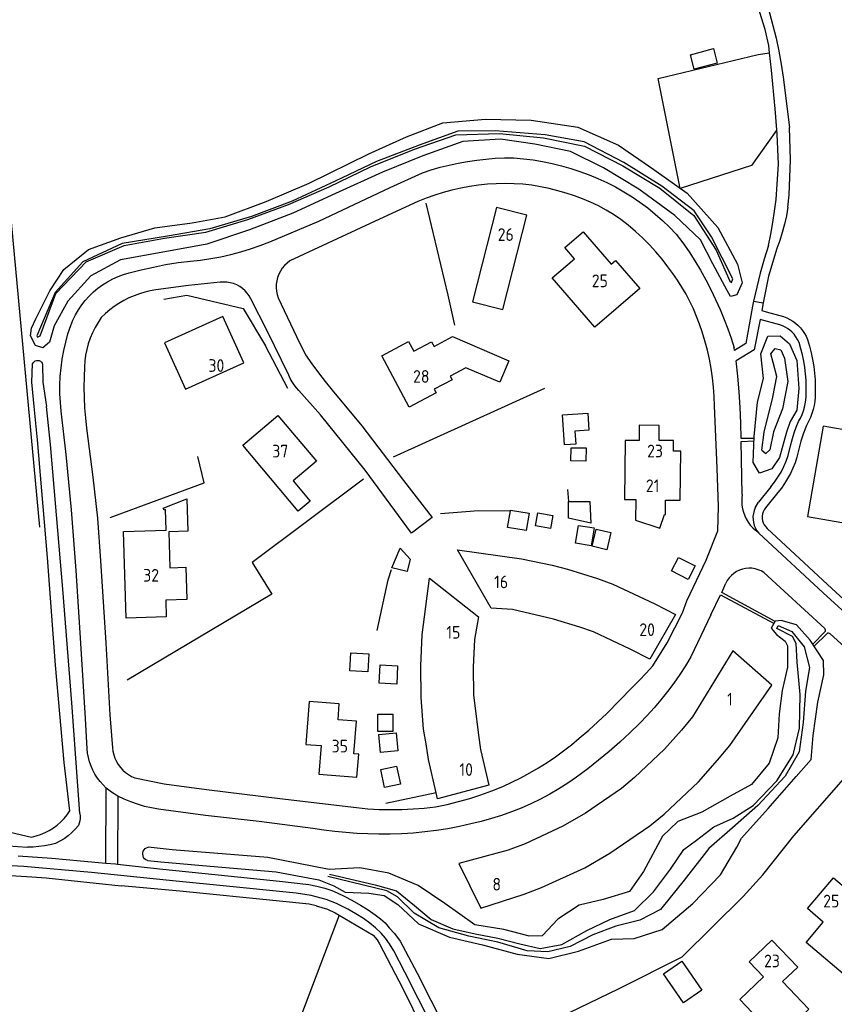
# Model space of a CAD drawing. Header units: metres. Extents: x 226218 to 240385, y 439369 to 449677.
# Tile 18 of 256: x 228089 to 228250, y 439853 to 440047. Entities that reach past the tile are written whole.
import ezdxf

# ---------------------------------------------------------------- set-up
doc = ezdxf.new("R2010")
doc.units = ezdxf.units.M
doc.header["$MEASUREMENT"] = 0
for name, color, linetype in [('DAKRAND-BYG', 4, 'Continuous'), ('HEG', 253, 'Continuous'), ('HEK', 253, 'Continuous'), ('HOOFDGEBOUW', 4, 'Continuous'), ('HOUTWAL', 253, 'Continuous'), ('HUISNUMMER', 253, 'Continuous'), ('INSTEEKSLOOT', 153, 'Continuous'), ('KANTSLOOT', 153, 'Continuous'), ('KANTVERH', 253, 'Continuous'), ('KANTWATER', 153, 'Continuous'), ('MUUR', 253, 'Continuous'), ('RASTER', 253, 'Continuous'), ('SCHUTTING', 253, 'Continuous'), ('TALUDLIJN', 253, 'Continuous')]:
    doc.layers.add(name, color=color, linetype=linetype)
doc.styles.get("Standard").update_dxf_attribs({"font": 'iso.shx'})

msp = doc.modelspace()

# ---------------------------------------------------------------- linework, layer by layer
at = {"layer": 'DAKRAND-BYG'}
for p, q in [((228197.34, 439952.42), (228197.42, 439952.42)), ((228185.36, 439947.33), (228185.92, 439950.61))]:
    msp.add_line(p, q, dxfattribs=at)
for points in [[(228221.4, 440040.48), (228225.91, 440041.67), (228226.65, 440038.84), (228222.14, 440037.65), (228221.4, 440040.48)], [(228196.58, 439963.63), (228196.19, 439969.51), (228201.17, 439969.84), (228201.4, 439966.49), (228198.62, 439966.31), (228198.79, 439963.77), (228196.58, 439963.63)], [(228197.89, 439963.05), (228200.85, 439963), (228200.81, 439960.39), (228197.85, 439960.44), (228197.89, 439963.05)], [(228197.42, 439952.42), (228201.57, 439952.46), (228201.79, 439948.21), (228197.37, 439949.19), (228197.34, 439952.42)], [(228185.92, 439950.61), (228185.94, 439950.77), (228189.62, 439950.16), (228189.04, 439946.71), (228185.36, 439947.33)], [(228190.89, 439947.63), (228191.34, 439950.19), (228194.29, 439949.68), (228193.85, 439947.12), (228190.89, 439947.63)], [(228198.77, 439944.26), (228199.35, 439947.75), (228202.4, 439947.24), (228201.82, 439943.75), (228198.77, 439944.26)], [(228202.02, 439943.65), (228202.81, 439947.02), (228205.72, 439946.34), (228204.93, 439942.96), (228202.02, 439943.65)], [(228162.59, 439939.39), (228164.19, 439943.23), (228166.17, 439941.07), (228165.6, 439938.68), (228162.59, 439939.39)], [(228219.03, 439941.44), (228222.3, 439939.75), (228220.92, 439937.08), (228217.65, 439938.76), (228219.03, 439941.44)], [(228154.3, 439919.11), (228154.53, 439922.65), (228158.06, 439922.42), (228157.84, 439918.89), (228154.3, 439919.11)], [(228160.09, 439916.63), (228160.27, 439920.25), (228163.72, 439920.08), (228163.54, 439916.46), (228160.09, 439916.63)], [(228159.82, 439907.17), (228159.82, 439910.57), (228162.78, 439910.57), (228162.78, 439907.17), (228159.82, 439907.17)], [(228163.44, 439906.9), (228163.79, 439903.33), (228160.38, 439903), (228160.03, 439906.57), (228163.44, 439906.9)], [(228161.16, 439896.13), (228160.42, 439899.68), (228163.52, 439900.33), (228164.26, 439896.77), (228161.16, 439896.13)], [(228219.69, 439861.88), (228223.61, 439856.15), (228220, 439853.68), (228216.08, 439859.41), (228219.69, 439861.88)]]:
    msp.add_lwpolyline(points, dxfattribs=at)
at = {"layer": 'HEG'}
msp.add_line((228241.76, 439886.57), (228251.54, 439897.74), dxfattribs=at)
for points in [[(228117.69, 439992.3), (228122.19, 439993.08), (228133.32, 439990.47), (228137.67, 439983.1)], [(228207.35, 439856.48), (228219.76, 439862.72), (228231.77, 439874.63), (228235.64, 439878.93)]]:
    msp.add_lwpolyline(points, dxfattribs=at)
at = {"layer": 'HEK'}
for p, q in [((228173.65, 439993.09), (228169.36, 440011.24)), ((228142.12, 439974.69), (228137.67, 439983.1)), ((228192.63, 439974.74), (228162.85, 439961.16)), ((228197.42, 439952.42), (228197.25, 439954.81)), ((228185.92, 439950.61), (228185.92, 439950.61)), ((228171.33, 439895.03), (228161.4, 439892.93)), ((228235.64, 439878.93), (228241.76, 439886.57))]:
    msp.add_line(p, q, dxfattribs=at)
for points in [[(228107.12, 439949.28), (228125.63, 439956.12), (228124.35, 439961.33)], [(228157, 439956.82), (228135.08, 439940.45), (228138.93, 439934.18), (228110.43, 439917.28)], [(228172.15, 439950.09), (228179.63, 439950.67), (228185.92, 439950.61)], [(228159.69, 439927.06), (228161.84, 439937.01), (228162.49, 439939.05)]]:
    msp.add_lwpolyline(points, dxfattribs=at)
at = {"layer": 'HOOFDGEBOUW'}
for points in [[(228178.47, 439991.8), (228184.43, 439990.28), (228189.15, 440008.85), (228183.19, 440010.37), (228178.47, 439991.8)], [(228194.16, 439996.5), (228198.54, 440000.29), (228196.65, 440002.47), (228200.29, 440005.61), (228205.8, 439999.23), (228206.63, 439999.95), (228211.39, 439994.45), (228202.56, 439986.8), (228194.16, 439996.5)], [(228117.8, 439983.73), (228121.92, 439974.57), (228133.44, 439979.76), (228129.31, 439988.92), (228117.8, 439983.73)], [(228160.58, 439981.18), (228165.86, 439984), (228166.9, 439982.05), (228170.42, 439983.93), (228170.9, 439983.01), (228174.5, 439984.93), (228185.64, 439980.18), (228183.83, 439975.95), (228177.18, 439978.79), (228174.08, 439977.14), (228174.45, 439976.45), (228170.92, 439974.57), (228171.29, 439973.88), (228166, 439971.05), (228160.58, 439981.18)], [(228133.21, 439963.54), (228140.15, 439969.38), (228147.72, 439960.38), (228143.13, 439956.52), (228146.5, 439952.51), (228144.15, 439950.54), (228133.21, 439963.54)], [(228208.4, 439952.86), (228210.63, 439952.83), (228210.58, 439948.8), (228215.39, 439947.23), (228216.28, 439949.86), (228216.45, 439949.86), (228216.48, 439952.72), (228219.37, 439952.69), (228219.48, 439962.36), (228218.04, 439962.37), (228218.06, 439964.47), (228215.21, 439964.5), (228215.24, 439967.44), (228211.29, 439967.49), (228211.26, 439964.45), (228208.54, 439964.48), (228208.4, 439952.86)], [(228265.45, 439964.17), (228247.52, 439967.27), (228244.45, 439949.49), (228262.47, 439946.37)], [(228109.72, 439946.51), (228118.16, 439946.78), (228118.02, 439950.85), (228117.73, 439950.73), (228117.56, 439951.16), (228122.2, 439952.95), (228122.41, 439946.58), (228118.64, 439946.46), (228118.88, 439939.39), (228122, 439939.5), (228122.21, 439933.16), (228118.05, 439933.02), (228118.17, 439929.7), (228110.28, 439929.44), (228109.72, 439946.51)], [(228175.54, 439942.91), (228188.14, 439941.16), (228194.14, 439939.92), (228197.18, 439939.09), (228203.05, 439937.26), (228206.09, 439936.15), (228214.36, 439932.32), (228218.41, 439930.17), (228213.4, 439921.36), (228209.49, 439923.35), (228202.29, 439926.79), (228199.63, 439927.69), (228194.41, 439929.3), (228186.34, 439931.15), (228182.12, 439931.42), (228175.54, 439942.91)], [(228168.26, 439920.1), (228168.54, 439926.16), (228169.98, 439937.35), (228179.66, 439929.71), (228178.86, 439925.24), (228178.62, 439919.83), (228178.64, 439914.39), (228179.67, 439906.43), (228180.05, 439903.59), (228181.68, 439896.54), (228171.6, 439893.84), (228171.33, 439895.03)], [(228175.8, 439881.11), (228180.11, 439872.31), (228188.64, 439875.07), (228192.05, 439876.41), (228200.58, 439880.31), (228205.49, 439883.14), (228213.36, 439888.53), (228216.2, 439890.86), (228222.99, 439897.24), (228226.73, 439901.46), (228229.13, 439904.38), (228237.42, 439916.28), (228229.76, 439923), (228221.81, 439910.03), (228219.65, 439907.39), (228216.3, 439903.66), (228210.39, 439898.08), (228207.78, 439895.9), (228200.71, 439891.02), (228196.25, 439888.47), (228188.82, 439885.02), (228185.51, 439883.79), (228175.8, 439881.11)], [(228171.33, 439895.03), (228169.83, 439901.63), (228169.32, 439904.69), (228168.83, 439907.62), (228168.34, 439913.82), (228168.26, 439920.1)], [(228145.66, 439904.59), (228148.65, 439904.35), (228148.2, 439898.76), (228155.69, 439898.16), (228156.06, 439902.68), (228155.1, 439902.76), (228155.62, 439909.17), (228151.99, 439909.46), (228152.24, 439912.6), (228146.33, 439913.08), (228145.66, 439904.59)], [(228251.45, 439859.39), (228244.15, 439865.6), (228247.55, 439869.59), (228244.41, 439872.26), (228249.58, 439878.33), (228255.44, 439873.33), (228253.4, 439870.93), (228255.64, 439869.02), (228254.78, 439868.01), (228257.1, 439866.03), (228251.45, 439859.39)], [(228238.56, 439846.51), (228231.08, 439854.33), (228235.76, 439858.81), (228232.95, 439861.75), (228237.44, 439866.05), (228242.52, 439860.73), (228239.52, 439857.86), (228244.73, 439852.41), (228238.56, 439846.51)]]:
    msp.add_lwpolyline(points, dxfattribs=at)
at = {"layer": 'HOUTWAL'}
msp.add_lwpolyline([(228238.41, 440025.71), (228233.44, 440018.63), (228219.37, 440014.15), (228215.03, 440035.78), (228234.72, 440040.49), (228236.95, 440040.88)], dxfattribs=at)
at = {"layer": 'INSTEEKSLOOT'}
msp.add_line((228086.28, 439887.54), (228091.61, 439886.34), dxfattribs=at)
for points in [[(228091.84, 439979.56), (228091.95, 439979.8), (228092.12, 439980), (228092.34, 439980.16), (228092.6, 439980.24), (228092.86, 439980.26), (228093.12, 439980.21), (228093.36, 439980.08), (228093.56, 439979.9), (228093.7, 439979.68), (228093.78, 439979.42)], [(228092.12, 439971.15), (228091.7, 439975.98), (228091.84, 439979.56)], [(228093.78, 439979.42), (228093.82, 439975.98), (228094.56, 439971.17)], [(228099.16, 439891.5), (228098.05, 439901.05), (228096.36, 439920.24), (228094.78, 439941.45), (228092.8, 439964.59), (228092.12, 439971.15)], [(228101.11, 439890.95), (228099.57, 439912.79), (228097.8, 439935.21), (228095.39, 439963.66), (228094.56, 439971.17)], [(228091.61, 439886.34), (228092.52, 439886.56), (228093.42, 439886.86), (228094.28, 439887.22), (228095.12, 439887.65), (228095.92, 439888.15), (228096.67, 439888.71), (228097.38, 439889.33), (228098.03, 439890.01), (228098.63, 439890.73), (228099.16, 439891.5)], [(228101.11, 439890.95), (228101.17, 439890.48), (228101.18, 439890.01), (228101.13, 439889.54), (228101.03, 439889.08), (228100.87, 439888.64)], [(228100.87, 439888.64), (228100.25, 439887.9), (228099.57, 439887.21), (228098.84, 439886.58), (228098.05, 439886.01), (228097.23, 439885.51), (228096.36, 439885.07)], [(228096.36, 439885.07), (228095.27, 439884.82), (228094.17, 439884.61), (228093.06, 439884.47), (228091.95, 439884.38), (228090.83, 439884.34)]]:
    msp.add_lwpolyline(points, dxfattribs=at)
at = {"layer": 'KANTSLOOT'}
for p, q in [((228119.29, 439883.82), (228114.59, 439884.35)), ((228138.14, 439882.31), (228119.29, 439883.82)), ((228114.43, 439881.73), (228117.1, 439881.43)), ((228117.1, 439881.43), (228126.8, 439880.58)), ((228150.24, 439879.95), (228138.14, 439882.31)), ((228126.8, 439880.58), (228139.81, 439879.51)), ((228139.81, 439879.51), (228148.22, 439877.93)), ((228148.22, 439877.93), (228151.18, 439876.7)), ((228151.18, 439876.7), (228153.39, 439875.47))]:
    msp.add_line(p, q, dxfattribs=at)
msp.add_lwpolyline([(228075.75, 439884.41), (228079.89, 439884.93), (228082.15, 439885.21), (228084.44, 439884.94), (228087.02, 439884.64), (228090.83, 439884.34)], dxfattribs=at)
at = {"layer": 'KANTVERH'}
for p, q in [((228239.65, 440036.07), (228240.86, 440026.16)), ((228233.8, 439991.89), (228235.72, 439991.58)), ((228226.67, 439959.04), (228226.14, 439971.28)), ((228233.95, 439964.88), (228231.38, 439964.84)), ((228237.23, 439955.32), (228234.8, 439952.29)), ((228238.6, 439954.2), (228236.14, 439951.22)), ((228234.14, 439951.22), (228234.8, 439952.29)), ((228248.36, 439936.13), (228236.5, 439947.14)), ((228234.84, 439946.2), (228234.18, 439946.81)), ((228247.54, 439934.47), (228234.84, 439946.2)), ((228235.86, 439938.46), (228247.82, 439927.44)), ((228261.29, 439921.85), (228247.54, 439934.47)), ((228225.39, 439930.14), (228221.48, 439921.86)), ((228247.88, 439926.77), (228245.51, 439924.33)), ((228245.75, 439923.96), (228248.23, 439926.41)), ((228204.95, 439910.69), (228209.9, 439915.78)), ((228106.27, 439881.21), (228106.34, 439895.98)), ((228108.63, 439894.42), (228108.54, 439881))]:
    msp.add_line(p, q, dxfattribs=at)
for points in [[(228236.95, 440040.88), (228236.79, 440042.29), (228236.09, 440045.47), (228235.07, 440048.82), (228233.79, 440052.28), (228231.72, 440057.4), (228229.32, 440062.75), (228225.11, 440071.39), (228223.53, 440074.95), (228222.71, 440077.36), (228222.13, 440078.94)], [(228232.33, 440060.88), (228233.4, 440058.51), (228234.4, 440056.12), (228235.32, 440053.69), (228236.17, 440051.23), (228236.94, 440048.76), (228237.64, 440046.26), (228238.26, 440043.73), (228238.8, 440041.2), (228239.27, 440038.64), (228239.65, 440036.07)], [(228238.41, 440025.71), (228238.05, 440029.8), (228237.33, 440037.43), (228236.95, 440040.88)], [(228238.27, 440011.95), (228238.48, 440014.97), (228238.72, 440018.92), (228238.48, 440024.83), (228238.41, 440025.71)], [(228240.58, 440010.41), (228240.8, 440012.87), (228241.12, 440019.75), (228240.86, 440026.16)], [(228168.59, 440017.18), (228170.33, 440017.77), (228172.09, 440018.29), (228173.87, 440018.74), (228175.66, 440019.14), (228177.47, 440019.47), (228179.29, 440019.73), (228181.11, 440019.93), (228182.94, 440020.07), (228184.78, 440020.14), (228186.62, 440020.14)], [(228186.62, 440020.14), (228188.51, 440019.98), (228190.4, 440019.75), (228192.28, 440019.44), (228194.15, 440019.06), (228195.99, 440018.61), (228197.82, 440018.08), (228199.63, 440017.48), (228201.41, 440016.81), (228203.17, 440016.07)], [(228138.56, 440003.63), (228148.18, 440007.69), (228162.24, 440014.32), (228168.59, 440017.18)], [(228181.39, 440014.95), (228179.63, 440014.78), (228177.88, 440014.53), (228176.14, 440014.21), (228174.42, 440013.82), (228172.71, 440013.36), (228171.03, 440012.83), (228169.36, 440012.23), (228167.73, 440011.57), (228166.12, 440010.83)], [(228195.27, 440013.68), (228193.57, 440014.11), (228191.86, 440014.47), (228190.13, 440014.75), (228188.39, 440014.95), (228186.64, 440015.07), (228184.89, 440015.11), (228183.14, 440015.07), (228181.39, 440014.95)], [(228203.17, 440016.07), (228204.9, 440015.28), (228206.6, 440014.42), (228208.26, 440013.49), (228209.88, 440012.49), (228211.45, 440011.42), (228212.98, 440010.29), (228214.46, 440009.09), (228215.89, 440007.84), (228217.27, 440006.53), (228218.59, 440005.15)], [(228207.66, 440008.03), (228206.24, 440008.98), (228204.77, 440009.86), (228203.27, 440010.68), (228201.72, 440011.42), (228200.15, 440012.1), (228198.55, 440012.7), (228196.92, 440013.23), (228195.27, 440013.68)], [(228236.73, 440002.89), (228237.21, 440005.14), (228237.62, 440007.4), (228237.97, 440009.67), (228238.27, 440011.95)], [(228166.12, 440010.83), (228158.34, 440007.2), (228142.48, 439999.84)], [(228240.58, 440010.41), (228240.29, 440008.74), (228239.92, 440007.1), (228239.48, 440005.47), (228238.97, 440003.86), (228238.39, 440002.27)], [(228216.95, 439998.68), (228215.8, 440000.18), (228214.58, 440001.62), (228213.31, 440003.02), (228211.98, 440004.36), (228210.59, 440005.64), (228209.15, 440006.87), (228207.66, 440008.03)], [(228218.59, 440005.15), (228219.88, 440003.43), (228221.11, 440001.66), (228222.28, 439999.86), (228223.39, 439998.02), (228224.44, 439996.14), (228225.43, 439994.22), (228226.35, 439992.28), (228227.22, 439990.31), (228228.01, 439988.31)], [(228122.9, 439999.83), (228124.91, 440000.03), (228126.92, 440000.31), (228128.91, 440000.67), (228130.88, 440001.11), (228132.84, 440001.63), (228134.77, 440002.22), (228136.68, 440002.89), (228138.56, 440003.63)], [(228236.73, 440002.89), (228235.9, 440000.17), (228235.14, 439997.43), (228234.44, 439994.68), (228233.81, 439991.91)], [(228238.39, 440002.27), (228236.76, 439996.88), (228235.72, 439991.58)], [(228110.86, 439997.49), (228113.23, 439998.11), (228115.63, 439998.65), (228118.04, 439999.12), (228120.47, 439999.51), (228122.9, 439999.83)], [(228142.48, 439999.84), (228141.94, 439999.42), (228141.44, 439998.94), (228141, 439998.42), (228140.63, 439997.84), (228140.32, 439997.23), (228140.07, 439996.59), (228139.9, 439995.93), (228139.81, 439995.25), (228139.79, 439994.56), (228139.85, 439993.88), (228139.98, 439993.21), (228140.19, 439992.55)], [(228099.34, 439987.12), (228099.77, 439988.19), (228100.28, 439989.22), (228100.86, 439990.22), (228101.51, 439991.17), (228102.22, 439992.08), (228102.99, 439992.93), (228103.82, 439993.73), (228104.7, 439994.47), (228105.63, 439995.15), (228106.6, 439995.76), (228107.62, 439996.3), (228108.67, 439996.77), (228109.75, 439997.17), (228110.86, 439997.49)], [(228223.71, 439985.87), (228223.19, 439987.4), (228222.61, 439988.91), (228221.97, 439990.4), (228221.27, 439991.86), (228220.52, 439993.29), (228219.71, 439994.69), (228218.84, 439996.06), (228217.92, 439997.39), (228216.95, 439998.68)], [(228128.76, 439995.64), (228122.52, 439995.01), (228116.12, 439994.13)], [(228134.84, 439992.35), (228134.51, 439992.94), (228134.12, 439993.48), (228133.67, 439993.98), (228133.17, 439994.42), (228132.62, 439994.81), (228132.03, 439995.13), (228131.41, 439995.38), (228130.76, 439995.55), (228130.1, 439995.66), (228129.43, 439995.68), (228128.76, 439995.64)], [(228116.12, 439994.13), (228115.02, 439993.94), (228113.93, 439993.69), (228112.86, 439993.38), (228111.82, 439992.99), (228110.79, 439992.55), (228109.8, 439992.05), (228108.83, 439991.49), (228107.91, 439990.87), (228107.02, 439990.19), (228106.17, 439989.47), (228105.37, 439988.69)], [(228142.29, 439977.34), (228138.04, 439986.09), (228134.84, 439992.35)], [(228140.19, 439992.55), (228143.81, 439984.95), (228145.6, 439981.38)], [(228233.81, 439991.91), (228233.63, 439990.94), (228232.29, 439983.58), (228230.07, 439982.19), (228229.99, 439982.75)], [(228235.72, 439991.58), (228235.42, 439990.06), (228236.32, 439989.81), (228239.73, 439988.87)], [(228105.37, 439988.69), (228104.72, 439987.73), (228104.14, 439986.74), (228103.62, 439985.7), (228103.18, 439984.64), (228102.81, 439983.54), (228102.51, 439982.43), (228102.28, 439981.3), (228102.14, 439980.15), (228102.06, 439979)], [(228228.01, 439988.31), (228228.73, 439986.48), (228229.39, 439984.62), (228229.99, 439982.75)], [(228239.01, 439987.24), (228235.09, 439988.32), (228233.92, 439982.36), (228230.37, 439980.17)], [(228239.73, 439988.87), (228240.36, 439988.62), (228240.96, 439988.32), (228241.53, 439987.97), (228242.07, 439987.57), (228242.57, 439987.13)], [(228097.48, 439970.25), (228097.32, 439971.95), (228097.23, 439973.66), (228097.21, 439975.38), (228097.28, 439977.09), (228097.43, 439978.79), (228097.66, 439980.49), (228097.96, 439982.18), (228098.35, 439983.84), (228098.8, 439985.49), (228099.34, 439987.12)], [(228226.14, 439971.28), (228226.07, 439973.14), (228225.94, 439974.99), (228225.74, 439976.83), (228225.47, 439978.67), (228225.13, 439980.49), (228224.72, 439982.3), (228224.25, 439984.09), (228223.71, 439985.87)], [(228241.35, 439985.85), (228240.94, 439986.22), (228240.5, 439986.54), (228240.02, 439986.82), (228239.52, 439987.05), (228239.01, 439987.24)], [(228242.77, 439983.78), (228242.5, 439984.35), (228242.17, 439984.89), (228241.79, 439985.39), (228241.35, 439985.85)], [(228242.57, 439987.13), (228243.04, 439986.65), (228243.45, 439986.13), (228243.83, 439985.58), (228244.15, 439985), (228244.43, 439984.39)], [(228244.43, 439984.39), (228244.83, 439983.08), (228245.17, 439981.76), (228245.45, 439980.42), (228245.67, 439979.08)], [(228243.92, 439978.83), (228243.72, 439980.09), (228243.46, 439981.33), (228243.14, 439982.56), (228242.77, 439983.78)], [(228145.6, 439981.38), (228146.83, 439979.58), (228148.12, 439977.82), (228149.45, 439976.09), (228150.84, 439974.4)], [(228231.38, 439964.84), (228231.31, 439967.91), (228231.18, 439970.99), (228230.98, 439974.05), (228230.71, 439977.12), (228230.37, 439980.17)], [(228102.06, 439979), (228101.96, 439976.98), (228101.93, 439974.97), (228101.97, 439972.95), (228102.07, 439970.93), (228102.23, 439968.92), (228102.47, 439966.91)], [(228244.15, 439973.81), (228244.18, 439975.07), (228244.15, 439976.33), (228244.07, 439977.58), (228243.92, 439978.83)], [(228245.67, 439979.08), (228245.83, 439977.76), (228245.92, 439976.45), (228245.95, 439975.13), (228245.92, 439973.8)], [(228144.28, 439974.33), (228143.79, 439974.87), (228143.34, 439975.44), (228142.94, 439976.05), (228142.59, 439976.68), (228142.29, 439977.34)], [(228150.84, 439974.4), (228156.64, 439967.36), (228164.87, 439956.61), (228170.55, 439949.3), (228166.42, 439946.22), (228157.35, 439958.6), (228148.55, 439969.53), (228144.28, 439974.33)], [(228243.86, 439971.03), (228244.01, 439971.72), (228244.11, 439972.41), (228244.16, 439973.11), (228244.15, 439973.81)], [(228245.92, 439973.8), (228245.92, 439972.99), (228245.86, 439972.18), (228245.74, 439971.38), (228245.57, 439970.59)], [(228102.57, 439903.73), (228102.27, 439909.68), (228101.34, 439924.55), (228100.4, 439938.83), (228099.49, 439950.84), (228098.42, 439961.7), (228097.48, 439970.25)], [(228242.64, 439968.24), (228243.03, 439968.9), (228243.36, 439969.59), (228243.64, 439970.3), (228243.86, 439971.03)], [(228245.57, 439970.59), (228245.32, 439969.77), (228245.01, 439968.97), (228244.64, 439968.19), (228244.22, 439967.44)], [(228102.47, 439966.91), (228103.68, 439957.24), (228104.64, 439949.17), (228105.21, 439940.73), (228106.23, 439924.61), (228107.05, 439910.41), (228107.57, 439903.94)], [(228241.46, 439964.84), (228241.82, 439965.99), (228242.21, 439967.12), (228242.64, 439968.24)], [(228244.22, 439967.44), (228243.65, 439965.9), (228243.15, 439964.34)], [(228231.6, 439953.85), (228231.38, 439964.28), (228233.93, 439964.41)], [(228240.62, 439961.52), (228241, 439963.19), (228241.46, 439964.84)], [(228243.15, 439964.34), (228242.71, 439962.76), (228242.34, 439961.16)], [(228237.23, 439955.32), (228237.95, 439956.26), (228238.62, 439957.24), (228239.22, 439958.26), (228239.75, 439959.32), (228240.22, 439960.4), (228240.62, 439961.52)], [(228242.34, 439961.16), (228241.98, 439960.08), (228241.55, 439959.03), (228241.07, 439958), (228240.53, 439957), (228239.94, 439956.03), (228239.29, 439955.1), (228238.6, 439954.2)], [(228220.68, 439932.91), (228224.51, 439940.89), (228226.81, 439946.66), (228226.92, 439951.45), (228226.67, 439959.04)], [(228231.6, 439953.85), (228231.51, 439953.14), (228231.49, 439952.43), (228231.53, 439951.71), (228231.65, 439951.01), (228231.83, 439950.32), (228232.07, 439949.65), (228232.38, 439949.01), (228232.75, 439948.4), (228233.17, 439947.82), (228233.65, 439947.29), (228234.18, 439946.81)], [(228234.14, 439951.22), (228233.92, 439950.67), (228233.78, 439950.09), (228233.7, 439949.5), (228233.71, 439948.9), (228233.79, 439948.31), (228233.95, 439947.74), (228234.18, 439947.19), (228234.48, 439946.67), (228234.84, 439946.2)], [(228236.14, 439951.22), (228235.88, 439950.84), (228235.68, 439950.44), (228235.55, 439950), (228235.48, 439949.55), (228235.48, 439949.1), (228235.55, 439948.65)], [(228235.55, 439948.65), (228235.72, 439948.23), (228235.93, 439947.84), (228236.2, 439947.47), (228236.5, 439947.14)], [(228235.86, 439938.46), (228235.31, 439938.78), (228234.73, 439939.02), (228234.12, 439939.2), (228233.5, 439939.29), (228232.87, 439939.32), (228232.24, 439939.26), (228231.62, 439939.13), (228231.02, 439938.92), (228230.45, 439938.64), (228229.93, 439938.29), (228229.45, 439937.88), (228229.02, 439937.42), (228228.65, 439936.9), (228228.35, 439936.35)], [(228238.08, 439928.84), (228227.55, 439934.54), (228228.35, 439936.35)], [(228248.36, 439936.13), (228262.15, 439923.44), (228261.94, 439923.65), (228264.87, 439920.92), (228266.88, 439919.11), (228267.6, 439918.51), (228268.33, 439917.98), (228270.74, 439916.45), (228273.25, 439915.03)], [(228225.39, 439930.14), (228227.32, 439934.05), (228237.86, 439928.44)], [(228214.01, 439920.08), (228216.77, 439924.59), (228219.81, 439930.55), (228220.68, 439932.91)], [(228247.88, 439926.77), (228247.97, 439926.93), (228247.99, 439927.12), (228247.94, 439927.29), (228247.82, 439927.44)], [(228248.91, 439926.36), (228248.76, 439926.46), (228248.58, 439926.5), (228248.4, 439926.48), (228248.23, 439926.41)], [(228248.91, 439926.36), (228262.23, 439914.28), (228266.2, 439911.35), (228270.15, 439909.07)], [(228221.48, 439921.86), (228220.4, 439920.09), (228219.27, 439918.36), (228218.09, 439916.67), (228216.86, 439915.01), (228215.57, 439913.4), (228214.24, 439911.82), (228212.85, 439910.29), (228211.42, 439908.8)], [(228209.9, 439915.78), (228211.3, 439917.18), (228212.67, 439918.61), (228214.01, 439920.08)], [(228199.48, 439905.8), (228201.35, 439907.39), (228203.17, 439909.02), (228204.95, 439910.69)], [(228211.42, 439908.8), (228209.47, 439906.89), (228207.46, 439905.03), (228205.4, 439903.23), (228203.3, 439901.48), (228201.15, 439899.79), (228198.96, 439898.16)], [(228184.42, 439896.32), (228186.23, 439897.15), (228188.01, 439898.03), (228189.76, 439898.97), (228191.47, 439899.97), (228193.15, 439901.03), (228194.79, 439902.14), (228196.4, 439903.31), (228197.96, 439904.53), (228199.48, 439905.8)], [(228106.34, 439895.98), (228105.7, 439896.6), (228105.12, 439897.26), (228104.59, 439897.97), (228104.11, 439898.71), (228103.69, 439899.49), (228103.34, 439900.3), (228103.04, 439901.13), (228102.82, 439901.99), (228102.66, 439902.86), (228102.57, 439903.73)], [(228107.57, 439903.94), (228107.66, 439903.24), (228107.83, 439902.56), (228108.06, 439901.89), (228108.35, 439901.25), (228108.71, 439900.64), (228109.13, 439900.07), (228109.6, 439899.55), (228110.13, 439899.07), (228110.7, 439898.66), (228111.3, 439898.29), (228111.95, 439898)], [(228111.95, 439898), (228117.76, 439896.82), (228126.11, 439895.69), (228140.55, 439893.97), (228155.63, 439892.14)], [(228198.96, 439898.16), (228197.25, 439896.97), (228195.49, 439895.85), (228193.7, 439894.79), (228191.86, 439893.81), (228189.98, 439892.89), (228188.08, 439892.05), (228186.14, 439891.28), (228184.17, 439890.59), (228182.18, 439889.97), (228180.17, 439889.42), (228178.14, 439888.96)], [(228107.88, 439894.83), (228107.35, 439895.18), (228106.83, 439895.57), (228106.34, 439895.98)], [(228108.63, 439894.42), (228108.26, 439894.62), (228107.88, 439894.83)], [(228171.19, 439892.3), (228173.45, 439892.78), (228175.69, 439893.34), (228177.91, 439893.97), (228180.11, 439894.68), (228182.28, 439895.46), (228184.42, 439896.32)], [(228116.63, 439891.83), (228115.24, 439892.07), (228113.87, 439892.39), (228112.52, 439892.79), (228111.19, 439893.26), (228109.9, 439893.8), (228108.63, 439894.42)], [(228147.03, 439888.06), (228136.45, 439889.38), (228125.88, 439890.59), (228116.63, 439891.83)], [(228155.63, 439892.14), (228157.85, 439891.93), (228160.07, 439891.79), (228162.3, 439891.74), (228164.53, 439891.77), (228166.75, 439891.87), (228168.97, 439892.04), (228171.19, 439892.3)], [(228178.14, 439888.96), (228175.9, 439888.44), (228173.64, 439887.99), (228171.38, 439887.63), (228169.1, 439887.34), (228166.81, 439887.12), (228164.52, 439886.99), (228162.22, 439886.93)], [(228162.22, 439886.93), (228160.04, 439886.91), (228157.86, 439886.96), (228155.69, 439887.06), (228153.51, 439887.22), (228151.35, 439887.44), (228149.18, 439887.72), (228147.03, 439888.06)], [(228089.02, 439882.63), (228095.62, 439882.19), (228101.29, 439881.64), (228106.27, 439881.21)], [(228106.27, 439881.21), (228108.18, 439881.04), (228108.54, 439881)], [(228108.54, 439881), (228116.84, 439880.11), (228128.41, 439878.89), (228140.45, 439877.65)], [(228172.92, 439844.31), (228165.15, 439859.73), (228162.98, 439863.92), (228162.15, 439865.29), (228161.33, 439866.39), (228160.47, 439867.39), (228159.35, 439868.44), (228158.26, 439869.36), (228156.97, 439870.3), (228155.52, 439871.19), (228153.9, 439872.11), (228151.68, 439873.23), (228149.65, 439874.01), (228146.71, 439874.83), (228143.71, 439875.3), (228140.49, 439875.64), (228131.99, 439876.48), (228118.16, 439877.85), (228103.46, 439879.35), (228090.11, 439880.53), (228084.98, 439880.83)], [(228140.45, 439877.65), (228146.23, 439876.97), (228147.78, 439876.67), (228149.39, 439876.28), (228150.74, 439875.81), (228151.8, 439875.38), (228153.35, 439874.64), (228154.7, 439873.9), (228156.39, 439872.95), (228157.9, 439871.99), (228159.28, 439871.01), (228160.34, 439870.22), (228161.24, 439869.43), (228162.05, 439868.48), (228163.12, 439867.32), (228164.2, 439865.81), (228165.29, 439863.86), (228167.58, 439859.54), (228172.96, 439848.91)]]:
    msp.add_lwpolyline(points, dxfattribs=at)
at = {"layer": 'KANTWATER'}
msp.add_lwpolyline([(228114.43, 439881.73), (228114.14, 439881.88), (228113.89, 439882.08), (228113.7, 439882.34), (228113.58, 439882.63), (228113.52, 439882.94), (228113.54, 439883.26), (228113.63, 439883.57), (228113.8, 439883.84), (228114.02, 439884.07), (228114.29, 439884.25), (228114.59, 439884.35)], dxfattribs=at)
at = {"layer": 'MUUR'}
msp.add_line((228174.98, 439987.19), (228173.65, 439993.09), dxfattribs=at)
at = {"layer": 'RASTER'}
msp.add_line((228152.2, 439870.97), (228131.45, 439816.38), dxfattribs=at)
for points in [[(228093.29, 439947.39), (228087.39, 440010.32), (228082.95, 440056.91), (228068.65, 440052.1), (228058.74, 440049.59), (228049.59, 440047.33), (228047.7, 440046.66), (228046.39, 440045.9), (228045.6, 440045.27), (228044.56, 440044), (228043.86, 440042.83), (228043.19, 440041.14), (228042.96, 440039.59), (228042.81, 440035.6), (228043.58, 440018.24), (228044.74, 439987.31), (228046.21, 439962.88), (228047.77, 439942.94)], [(228011.9, 439889.87), (228021.75, 439889.9), (228026.1, 439889.66), (228028.8, 439889.37), (228031.97, 439888.8), (228038.32, 439887.35), (228045.04, 439885.69), (228049.5, 439883.79), (228055.32, 439881.09), (228058.45, 439879.83), (228061, 439879.17), (228063.88, 439878.61), (228068.55, 439878.42), (228078.33, 439878.8), (228085.32, 439878.9), (228091.69, 439878.53), (228094.53, 439878.3), (228109.3, 439876.74)], [(228147.7, 439872.8), (228146.27, 439873.09), (228140.43, 439873.69), (228120.86, 439875.68), (228109.3, 439876.74)], [(228147.7, 439872.8), (228149.9, 439872.12), (228151.44, 439871.38), (228152.2, 439870.97), (228158.89, 439866.98), (228159.72, 439866.06), (228160.18, 439865.29), (228164.73, 439856.49), (228172.51, 439840.75)]]:
    msp.add_lwpolyline(points, dxfattribs=at)
at = {"layer": 'SCHUTTING'}
msp.add_line((228193.66, 439849.85), (228207.35, 439856.48), dxfattribs=at)
at = {"layer": 'TALUDLIJN'}
for p, q in [((228165.47, 440024.27), (228172.62, 440027.07)), ((228172.62, 440027.07), (228181, 440027.79)), ((228181, 440027.79), (228190.03, 440027.59)), ((228190.03, 440027.59), (228199.21, 440026.18)), ((228167.02, 440021.85), (228175.2, 440024.67)), ((228175.56, 440025.41), (228167.95, 440022.68)), ((228175.2, 440024.67), (228183.75, 440024.93)), ((228182.92, 440025.51), (228175.56, 440025.41)), ((228192.77, 440024.71), (228182.92, 440025.51)), ((228183.75, 440024.93), (228192.44, 440024.1)), ((228200.45, 440023.29), (228192.77, 440024.71)), ((228199.21, 440026.18), (228207.23, 440022.67)), ((228158.07, 440020.95), (228165.47, 440024.27)), ((228167.95, 440022.68), (228159.59, 440019.41)), ((228176.54, 440023.41), (228168.69, 440020.53)), ((228184, 440023.81), (228176.54, 440023.41)), ((228190.74, 440022.87), (228184, 440023.81)), ((228197.79, 440021.44), (228190.74, 440022.87)), ((228192.44, 440024.1), (228200.54, 440022.48)), ((228208.25, 440019.22), (228200.45, 440023.29)), ((228207.23, 440022.67), (228214.16, 440017.89)), ((228146.28, 440015.19), (228158.07, 440020.95)), ((228158.38, 440018.36), (228167.02, 440021.85)), ((228204.28, 440018.22), (228197.79, 440021.44)), ((228200.54, 440022.48), (228208.1, 440018.59)), ((228159.59, 440019.41), (228151.4, 440015.56)), ((228168.69, 440020.53), (228160.74, 440017.33)), ((228215.78, 440014.59), (228208.25, 440019.22)), ((228150.27, 440014.45), (228158.38, 440018.36)), ((228160.74, 440017.33), (228151.48, 440013.11)), ((228211.25, 440014.02), (228204.28, 440018.22)), ((228208.1, 440018.59), (228215.36, 440014.18)), ((228214.16, 440017.89), (228220.71, 440013.19)), ((228137.81, 440011.58), (228146.28, 440015.19)), ((228151.4, 440015.56), (228142.92, 440011.64)), ((228142.26, 440010.98), (228150.27, 440014.45)), ((228151.48, 440013.11), (228143.07, 440009.25)), ((228218.33, 440008.8), (228211.25, 440014.02)), ((228215.36, 440014.18), (228222.07, 440008.83)), ((228222.13, 440009.69), (228215.78, 440014.59)), ((228220.71, 440013.19), (228226.8, 440006.44)), ((228129.76, 440008.56), (228137.81, 440011.58)), ((228134.21, 440007.99), (228142.26, 440010.98)), ((228142.92, 440011.64), (228134.96, 440008.61)), ((228143.07, 440009.25), (228134.52, 440005.98)), ((228225.56, 440004.6), (228222.13, 440009.69)), ((228115.93, 440006.35), (228123.25, 440007.36)), ((228123.25, 440007.36), (228129.76, 440008.56)), ((228125.97, 440005.49), (228134.21, 440007.99)), ((228134.96, 440008.61), (228126.73, 440006.17)), ((228223.37, 440004.01), (228218.33, 440008.8)), ((228222.07, 440008.83), (228226.42, 440001.99)), ((228109.19, 440004.43), (228115.93, 440006.35)), ((228117.83, 440004.32), (228125.97, 440005.49)), ((228126.73, 440006.17), (228118.38, 440004.73)), ((228134.52, 440005.98), (228126.14, 440003.12)), ((228226.8, 440006.44), (228230.63, 439999.23)), ((228109.49, 440003.28), (228101.73, 439999.67)), ((228102.83, 440002.08), (228109.19, 440004.43)), ((228118.38, 440004.73), (228109.49, 440003.28)), ((228109.85, 440002.91), (228117.83, 440004.32)), ((228225.77, 439999.28), (228223.37, 440004.01)), ((228229.75, 439996.29), (228225.56, 440004.6)), ((228097.99, 439998.16), (228102.83, 440002.08)), ((228102.4, 439999.7), (228109.85, 440002.91)), ((228117.86, 440001.65), (228109.17, 440000.09)), ((228126.14, 440003.12), (228117.86, 440001.65)), ((228226.42, 440001.99), (228229.11, 439995.89)), ((228101.73, 439999.67), (228096.25, 439993.63)), ((228096.44, 439993.41), (228102.4, 439999.7)), ((228109.17, 440000.09), (228103.32, 439996.94)), ((228095.24, 439993.98), (228097.99, 439998.16)), ((228228.64, 439994.04), (228225.77, 439999.28)), ((228230.63, 439999.23), (228231.57, 439995.51)), ((228103.32, 439996.94), (228098.77, 439991.94)), ((228229.11, 439995.89), (228229.49, 439995.58)), ((228229.49, 439995.58), (228229.75, 439996.29)), ((228231.57, 439995.51), (228230.5, 439993.2)), ((228092.5, 439988.43), (228095.24, 439993.98)), ((228096.25, 439993.63), (228092.68, 439985.06)), ((228229.3, 439992.83), (228228.64, 439994.04)), ((228093.31, 439985.1), (228096.44, 439993.41)), ((228098.77, 439991.94), (228096.1, 439987.04)), ((228230.5, 439993.2), (228229.3, 439992.83)), ((228091.63, 439986.59), (228092.5, 439988.43)), ((228091.42, 439985.11), (228091.63, 439986.59)), ((228096.1, 439987.04), (228095.14, 439983.82)), ((228092.42, 439983.17), (228091.42, 439985.11)), ((228092.68, 439985.06), (228092.8, 439984.8)), ((228092.8, 439984.8), (228093.31, 439985.1)), ((228095.14, 439983.82), (228093.85, 439982.73)), ((228235.26, 439981.57), (228236.63, 439985.01)), ((228236.63, 439985.01), (228239.03, 439985.1)), ((228239.03, 439985.1), (228240.88, 439983.54)), ((228093.85, 439982.73), (228092.42, 439983.17)), ((228237.23, 439981.55), (228238.1, 439982.59)), ((228238.1, 439982.59), (228239.16, 439982.35)), ((228239.16, 439982.35), (228239.92, 439980.69)), ((228240.88, 439983.54), (228242.32, 439980.2)), ((228235.75, 439976.66), (228235.26, 439981.57)), ((228237.67, 439979.82), (228237.23, 439981.55)), ((228239.92, 439980.69), (228240.57, 439976.08)), ((228242.32, 439980.2), (228242.74, 439974.71)), ((228238.43, 439977.08), (228237.67, 439979.82)), ((228234.59, 439972.02), (228235.75, 439976.66)), ((228237.62, 439973.02), (228238.43, 439977.08)), ((228240.57, 439976.08), (228239.52, 439970.7)), ((228242.74, 439974.71), (228242.31, 439970.46)), ((228235.92, 439966.1), (228237.62, 439973.02)), ((228233.96, 439965.23), (228234.59, 439972.02)), ((228239.52, 439970.7), (228237.75, 439966.19)), ((228242.31, 439970.46), (228241.01, 439968.21)), ((228241.01, 439968.21), (228240.33, 439966.12)), ((228233.75, 439960.16), (228233.96, 439965.23)), ((228235.45, 439962.54), (228235.92, 439966.1)), ((228237.75, 439966.19), (228237.01, 439962.65)), ((228240.33, 439966.12), (228238.9, 439961.15)), ((228235.45, 439962.54), (228236.2, 439961.91)), ((228237.01, 439962.65), (228236.2, 439961.91)), ((228238.9, 439961.15), (228237.4, 439958.86)), ((228234.99, 439958.06), (228233.75, 439960.16)), ((228237.4, 439958.86), (228234.99, 439958.06)), ((228238.1, 439928.85), (228237.27, 439927.47)), ((228239.24, 439929.03), (228238.1, 439928.85)), ((228238.41, 439927.41), (228238.64, 439928.04)), ((228238.64, 439928.04), (228241.37, 439926.83)), ((228242.3, 439928.13), (228239.24, 439929.03)), ((228244.96, 439925.16), (228242.3, 439928.13)), ((228237.27, 439927.47), (228238.3, 439926.23)), ((228238.3, 439926.23), (228240.06, 439924.91)), ((228241.47, 439925.86), (228238.41, 439927.41)), ((228241.37, 439926.83), (228243.8, 439923.8)), ((228242.2, 439924.49), (228241.47, 439925.86)), ((228240.06, 439924.91), (228240.52, 439924.03)), ((228240.52, 439924.03), (228240.52, 439919.83)), ((228242.43, 439920.79), (228242.2, 439924.49)), ((228243.8, 439923.8), (228244.86, 439919.74)), ((228247.58, 439921.13), (228244.96, 439925.16)), ((228240.52, 439919.83), (228239.48, 439915.22)), ((228242.97, 439914.45), (228242.43, 439920.79)), ((228247.63, 439918.32), (228247.58, 439921.13)), ((228244.86, 439919.74), (228244.03, 439915.08)), ((228246.46, 439912.94), (228247.63, 439918.32)), ((228239.48, 439915.22), (228238.83, 439910.63)), ((228242.85, 439907.79), (228242.97, 439914.45)), ((228244.03, 439915.08), (228243.56, 439908.9)), ((228245.53, 439906.34), (228246.46, 439912.94)), ((228238.83, 439910.63), (228238.58, 439905.91)), ((228243.56, 439908.9), (228242.8, 439903.13)), ((228241.64, 439902.57), (228242.85, 439907.79)), ((228245.15, 439901.61), (228245.53, 439906.34)), ((228238.58, 439905.91), (228236.87, 439900.91)), ((228238.4, 439897.39), (228241.64, 439902.57)), ((228242.8, 439903.13), (228240.02, 439898.36)), ((228236.87, 439900.91), (228233.41, 439896.7)), ((228242.18, 439898.26), (228245.15, 439901.61)), ((228233.41, 439896.7), (228229.19, 439894.37)), ((228233.74, 439892.57), (228238.4, 439897.39)), ((228240.02, 439898.36), (228234.68, 439892.59)), ((228236.68, 439891.98), (228242.18, 439898.26)), ((228229.19, 439894.37), (228223.61, 439891.23)), ((228223.61, 439891.23), (228218.91, 439889.41)), ((228234.68, 439892.59), (228229.69, 439888.16)), ((228229.8, 439890.08), (228233.74, 439892.57)), ((228231.41, 439886.12), (228236.68, 439891.98)), ((228215.88, 439886.52), (228218.91, 439889.41)), ((228225.97, 439888.34), (228229.8, 439890.08)), ((228222.57, 439885.73), (228225.97, 439888.34)), ((228229.69, 439888.16), (228224.98, 439884.11)), ((228215.88, 439886.52), (228212.17, 439879.57)), ((228220.11, 439883.88), (228222.57, 439885.74)), ((228230.51, 439884.33), (228231.41, 439886.12)), ((228217.43, 439879.99), (228220.11, 439883.88)), ((228224.98, 439884.11), (228220.15, 439877.86)), ((228227.32, 439878.93), (228230.51, 439884.33)), ((228156.28, 439880.26), (228150.24, 439879.95)), ((228150.31, 439879.05), (228159.3, 439876.9)), ((228161.99, 439879.2), (228156.28, 439880.26)), ((228167.77, 439876.83), (228161.99, 439879.2)), ((228212.17, 439879.57), (228209.36, 439875.59)), ((228214.14, 439875.55), (228217.43, 439879.99)), ((228161.62, 439875.76), (228150, 439878.58)), ((228220.15, 439877.86), (228215.49, 439872.09)), ((228221.87, 439873.22), (228227.32, 439878.93)), ((228153.39, 439875.47), (228158.04, 439875.27)), ((228158.04, 439875.27), (228161.04, 439874.81)), ((228159.3, 439876.9), (228163.52, 439875.75)), ((228163.7, 439874.58), (228161.62, 439875.76)), ((228163.52, 439875.75), (228167.03, 439872.84)), ((228173.02, 439873.24), (228167.77, 439876.83)), ((228209.36, 439875.59), (228204.2, 439874.06)), ((228210.4, 439871.9), (228214.14, 439875.55)), ((228161.04, 439874.81), (228163.75, 439873.03)), ((228166.98, 439871.35), (228163.7, 439874.58)), ((228178.92, 439869.04), (228173.02, 439873.24)), ((228204.2, 439874.06), (228199.48, 439872.95)), ((228163.75, 439873.03), (228167.86, 439869.27)), ((228171.84, 439868.48), (228166.98, 439871.35)), ((228167.03, 439872.84), (228170.34, 439870.11)), ((228199.48, 439872.95), (228195.26, 439870.14)), ((228205.5, 439870.1), (228210.4, 439871.9)), ((228215.49, 439872.09), (228211.39, 439870)), ((228215.81, 439868.1), (228221.87, 439873.22)), ((228170.34, 439870.11), (228174.62, 439868.23)), ((228195.26, 439870.14), (228192.28, 439866.95)), ((228200.98, 439867.92), (228205.5, 439870.1)), ((228211.39, 439870), (228206.71, 439868.77)), ((228167.86, 439869.27), (228173.93, 439866.64)), ((228177.75, 439866.84), (228171.84, 439868.48)), ((228174.62, 439868.23), (228178.97, 439867.3)), ((228184.64, 439868.12), (228178.92, 439869.04)), ((228189.4, 439866.91), (228184.64, 439868.12)), ((228196.09, 439865.15), (228200.98, 439867.92)), ((228206.71, 439868.77), (228202.17, 439867.07)), ((228210.32, 439866.38), (228215.81, 439868.1)), ((228173.93, 439866.64), (228180.42, 439865.14)), ((228183.43, 439865.65), (228177.75, 439866.84)), ((228178.97, 439867.3), (228183.45, 439866.43)), ((228189.25, 439863.9), (228183.43, 439865.65)), ((228183.45, 439866.43), (228187.77, 439865.29)), ((228189.4, 439866.91), (228192.28, 439866.95)), ((228202.17, 439867.07), (228197.68, 439864.77)), ((228199.35, 439863.83), (228205.86, 439866.2)), ((228205.86, 439866.2), (228210.32, 439866.38)), ((228180.42, 439865.14), (228187.24, 439863.29)), ((228187.77, 439865.29), (228191.82, 439864.39)), ((228193.33, 439863.71), (228189.25, 439863.9)), ((228191.82, 439864.39), (228196.09, 439865.15)), ((228197.68, 439864.77), (228193.33, 439863.71)), ((228193.49, 439862.44), (228199.35, 439863.83)), ((228187.24, 439863.29), (228193.49, 439862.44))]:
    msp.add_line(p, q, dxfattribs=at)

# ---------------------------------------------------------------- texts
at = {"layer": 'HUISNUMMER'}
for s, p in [('26', (228183.43, 440003.79)), ('25', (228201.96, 439994.68)), ('30', (228126.47, 439977.99)), ('28', (228166.76, 439975.84)), ('37', (228139.03, 439961.12)), ('23', (228212.86, 439961.15)), ('21', (228212.61, 439954.3)), ('32', (228113.62, 439936.66)), ('16', (228182.73, 439935.36)), ('15', (228173.32, 439925.43)), ('20', (228211.32, 439925.95)), ('1', (228228.6, 439912.26)), ('35', (228150.73, 439903.01)), ('10', (228175.89, 439898.39)), ('8', (228182.39, 439875.8)), ('25', (228247.53, 439872.48)), ('23', (228235.89, 439860.68))]:
    msp.add_text(s, height=2.5, dxfattribs=at).set_placement(p)

doc.saveas('drawing.dxf')
